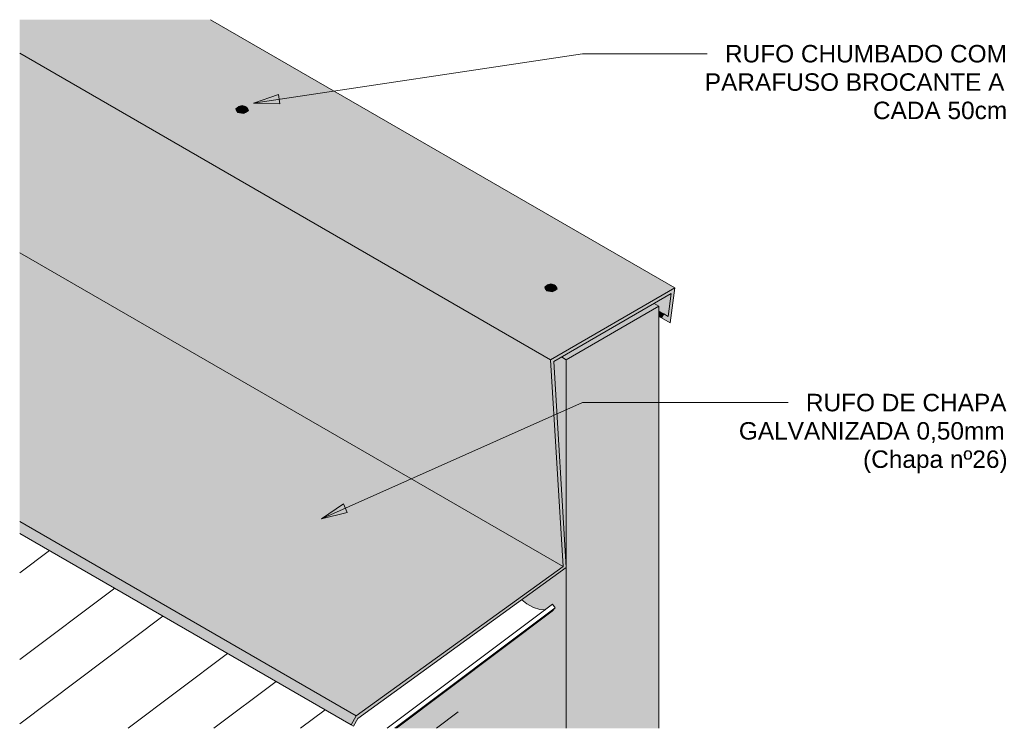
# Model space of a CAD drawing. Header units: metres. Extents: x 3.9 to 15.2, y -1.8 to 3.6.
# Tile 4 of 5: x 10.525 to 11.653, y 1.15 to 1.962. Entities that reach past the tile are written whole.
import ezdxf

# ---------------------------------------------------------------- set-up
doc = ezdxf.new("R2010")
doc.units = ezdxf.units.M
for name, color, linetype, lineweight in [('A-GLAZ-CWMG', 7, 'Continuous', 5), ('A-ROOF', 7, 'Continuous', 5), ('G-ANNO-TEXT', 7, 'Continuous', 9), ('I-WALL', 7, 'Continuous', 5), ('P-PIPE', 7, 'Continuous', 5), ('S-BEAM', 7, 'Continuous', 5)]:
    doc.layers.add(name, color=color, linetype=linetype, lineweight=lineweight)
doc.styles.add('Arial_2', font='arial.ttf', dxfattribs={"height": 0.02})

# ---------------------------------------------------------------- blocks, each defined once
blk = doc.blocks.new('ESTRUTURA METÁLICA CONVENCIONAL EM AÇO DO TIPO MR-250 _ ASTM A36 COM FUNDO ANTICORROSIVO1 - ESTRUTURA METÁLICA CONVENCIONAL EM AÇO DO TIPO MR-250 _ ASTM A36 COM FUNDO ANTICORROSIVO-1704042-Isométrica 02')
at = {"layer": 'S-BEAM', "true_color": 0x484848}
blk.add_hatch(color=251, dxfattribs=at).paths.add_polyline_path([(14.7181, 1.1503), (14.743, 1.169), (14.743, 1.2035), (14.6721, 1.1503), (14.7152, 1.1503)])
at = {"layer": 'S-BEAM'}
blk.add_line((14.743, 1.169), (14.7181, 1.1503), dxfattribs=at)
blk = doc.blocks.new('Rectangular Mullion - Telha Fibrocimento - Ondulada-1694266-Isométrica 02')
at = {"layer": 'A-GLAZ-CWMG'}
for p, q in [((14.2749, 1.3538), (14.2409, 1.3282)), ((14.2409, 1.229), (14.3497, 1.3106)), ((14.6617, 1.1503), (14.8511, 1.2924)), ((14.6704, 1.1503), (14.8541, 1.2882)), ((14.8541, 1.2882), (14.8501, 1.2839)), ((14.8511, 1.2924), (14.8541, 1.2882)), ((14.4049, 1.2787), (14.2409, 1.1556)), ((14.6722, 1.1503), (14.8507, 1.2843)), ((14.365, 1.1503), (14.479, 1.2359)), ((14.5345, 1.2039), (14.4632, 1.1503)), ((14.5623, 1.1503), (14.5906, 1.1715))]:
    blk.add_line(p, q, dxfattribs=at)
blk.add_polyline3d([(14.8158, 1.2972, 0), (14.8216, 1.2928, 0), (14.8292, 1.2885, 0), (14.8364, 1.2862, 0), (14.8427, 1.2861, 0), (14.8428, 1.2862, 0)], dxfattribs=at)
blk = doc.blocks.new('AAAA - AAAA-1852201-Isométrica 02')
at = {"layer": 'A-ROOF', "true_color": 0x7f7f7f}
h = blk.add_hatch(color=8, dxfattribs=at)
h.paths.add_polyline_path([(14.8487, 1.5723), (14.9911, 1.6545), (14.4592, 1.9615), (14.2409, 1.9615), (14.2409, 1.9232), (14.81, 1.5946)])
h.paths.add_polyline_path([(14.8486, 1.6499), (14.8459, 1.6504), (14.844, 1.6512), (14.8425, 1.6524), (14.8419, 1.6539), (14.8421, 1.6553), (14.8431, 1.6566), (14.8452, 1.6577), (14.8452, 1.658), (14.8492, 1.6593), (14.8532, 1.658), (14.8532, 1.6577), (14.8544, 1.6572), (14.8559, 1.656), (14.8566, 1.6546), (14.8563, 1.6531), (14.8552, 1.6517), (14.8534, 1.6507), (14.8511, 1.6501), (14.8504, 1.65)])
h.paths.add_polyline_path([(14.495, 1.8541), (14.4924, 1.8545), (14.4904, 1.8553), (14.4889, 1.8565), (14.4883, 1.8581), (14.4885, 1.8594), (14.4896, 1.8608), (14.4916, 1.8619), (14.4916, 1.8621), (14.4956, 1.8634), (14.4996, 1.8621), (14.4996, 1.8618), (14.5009, 1.8613), (14.5023, 1.8601), (14.503, 1.8587), (14.5028, 1.8572), (14.5017, 1.8559), (14.4999, 1.8548), (14.4976, 1.8542), (14.4956, 1.8541)])
for points in [[(14.863, 1.3356), (14.8487, 1.5723), (14.2409, 1.9232), (14.2409, 1.6948), (14.8541, 1.3408)], [(14.6263, 1.1644), (14.863, 1.3356), (14.2409, 1.6948), (14.2409, 1.3869), (14.621, 1.1674)], [(14.6229, 1.1528), (14.6279, 1.1615), (14.8667, 1.3342), (14.8525, 1.5704), (14.9869, 1.6479), (14.9832, 1.6217), (14.9782, 1.6246), (14.9757, 1.6202), (14.9855, 1.6146), (14.9911, 1.6545), (14.8487, 1.5723), (14.863, 1.3356), (14.6263, 1.1644), (14.6204, 1.1543), (14.6207, 1.1541)], [(14.9832, 1.6217), (14.9869, 1.6479), (14.9673, 1.6366), (14.9728, 1.6334), (14.9728, 1.6277), (14.9782, 1.6246)], [(14.9757, 1.6202), (14.9782, 1.6246), (14.9728, 1.6277), (14.9728, 1.6219), (14.9732, 1.6217)], [(14.6204, 1.1543), (14.6263, 1.1644), (14.2409, 1.3869), (14.2409, 1.3734), (14.6203, 1.1543)]]:
    blk.add_hatch(color=8, dxfattribs=at).paths.add_polyline_path(points)
at = {"layer": 'A-ROOF'}
for p, q in [((14.9911, 1.6545), (14.4592, 1.9615)), ((14.2409, 1.9232), (14.8487, 1.5723)), ((14.863, 1.3356), (14.2409, 1.6948)), ((14.9911, 1.6545), (14.8487, 1.5723)), ((14.8525, 1.5704), (14.9869, 1.6479)), ((14.9869, 1.6479), (14.9832, 1.6217)), ((14.9855, 1.6146), (14.9911, 1.6545)), ((14.9728, 1.6277), (14.9782, 1.6246)), ((14.9782, 1.6246), (14.9757, 1.6202)), ((14.9832, 1.6217), (14.9782, 1.6246)), ((14.9728, 1.6219), (14.9757, 1.6202)), ((14.9757, 1.6202), (14.9855, 1.6146)), ((14.8487, 1.5723), (14.863, 1.3356)), ((14.8667, 1.3342), (14.8525, 1.5704)), ((14.2409, 1.3869), (14.6263, 1.1644)), ((14.2409, 1.3734), (14.6204, 1.1543)), ((14.863, 1.3356), (14.6263, 1.1644)), ((14.6279, 1.1615), (14.8667, 1.3342)), ((14.6263, 1.1644), (14.6204, 1.1543)), ((14.6229, 1.1528), (14.6279, 1.1615)), ((14.6204, 1.1543), (14.6229, 1.1528))]:
    blk.add_line(p, q, dxfattribs=at)
blk = doc.blocks.new('Parafuso3 - Parafuso-1860786-Isométrica 02')
at = {"layer": 'P-PIPE', "true_color": 0xc0c0c0}
h = blk.add_hatch(color=9, dxfattribs=at)
h.paths.add_polyline_path([(14.4904, 1.8553), (14.4923, 1.8581), (14.4919, 1.8585), (14.4916, 1.8586), (14.4916, 1.8588), (14.4912, 1.8593), (14.4912, 1.8606), (14.4916, 1.8611), (14.4916, 1.8619), (14.4912, 1.8617), (14.4895, 1.8606), (14.4885, 1.8593), (14.4883, 1.8579), (14.4889, 1.8565), (14.4899, 1.8557)])
h.paths.add_polyline_path([(14.5009, 1.8613), (14.4996, 1.8618), (14.4996, 1.8616), (14.5001, 1.8615)])
for points in [[(14.495, 1.8541), (14.4976, 1.8542), (14.5001, 1.8549), (14.5017, 1.8559), (14.5028, 1.8572), (14.503, 1.8587), (14.5023, 1.8601), (14.5009, 1.8613), (14.4996, 1.8616), (14.4996, 1.8611), (14.5001, 1.8606), (14.5001, 1.8593), (14.4996, 1.8588), (14.4996, 1.8586), (14.4994, 1.8585), (14.4989, 1.8581), (14.4968, 1.8574), (14.4944, 1.8574), (14.4924, 1.8581), (14.4904, 1.8553), (14.4925, 1.8544), (14.4942, 1.8542)], [(14.4956, 1.8581), (14.4996, 1.8594), (14.4996, 1.8621), (14.4956, 1.8634), (14.4916, 1.8621), (14.4916, 1.8594), (14.4947, 1.8584)], [(14.4956, 1.8573), (14.4956, 1.8581), (14.4916, 1.8594), (14.4916, 1.8586), (14.4956, 1.8573)], [(14.4956, 1.8573), (14.4996, 1.8586), (14.4996, 1.8594), (14.4956, 1.8581), (14.4956, 1.8574)]]:
    blk.add_hatch(color=9, dxfattribs=at).paths.add_polyline_path(points)
h = blk.add_hatch(color=9, dxfattribs=at)
h.paths.add_polyline_path([(14.4954, 1.8574), (14.4919, 1.8585), (14.4925, 1.858), (14.4944, 1.8574), (14.495, 1.8574)])
h.paths.add_polyline_path([(14.4959, 1.8574), (14.4968, 1.8574), (14.4989, 1.8581), (14.4994, 1.8585), (14.4962, 1.8575)])
h.paths.add_polyline_path([(14.4996, 1.8588), (14.5001, 1.8593), (14.5001, 1.8606), (14.4996, 1.8609), (14.4996, 1.859)])
h.paths.add_polyline_path([(14.4916, 1.8588), (14.4916, 1.8611), (14.4912, 1.8606), (14.4912, 1.8593)])
at = {"layer": 'P-PIPE'}
for p, q in [((14.4915, 1.8611), (14.4915, 1.8588)), ((14.4956, 1.8634), (14.4916, 1.8621)), ((14.4916, 1.8621), (14.4916, 1.8594)), ((14.4947, 1.8626), (14.4941, 1.8625)), ((14.4996, 1.8621), (14.4956, 1.8634)), ((14.4972, 1.8625), (14.4966, 1.8626)), ((14.4996, 1.8594), (14.4996, 1.8621)), ((14.4997, 1.8619), (14.5009, 1.8613)), ((14.4998, 1.8588), (14.4998, 1.8611)), ((14.4916, 1.8594), (14.4956, 1.8581)), ((14.4916, 1.8586), (14.4916, 1.8594)), ((14.4956, 1.8573), (14.4916, 1.8586)), ((14.4918, 1.8585), (14.4924, 1.8581)), ((14.4924, 1.8581), (14.4954, 1.8573)), ((14.4956, 1.8581), (14.4996, 1.8594)), ((14.4956, 1.8573), (14.4956, 1.8581)), ((14.4958, 1.8573), (14.4956, 1.8573)), ((14.4996, 1.8586), (14.4959, 1.8574)), ((14.4996, 1.8586), (14.4996, 1.8594))]:
    blk.add_line(p, q, dxfattribs=at)
for points in [[(14.4904, 1.8553, 0), (14.4885, 1.8594, 0), (14.4916, 1.8619, 0)], [(14.5009, 1.8613, 0), (14.5028, 1.8572, 0), (14.4976, 1.8542, 0), (14.4904, 1.8553, 0)], [(14.4958, 1.8573, 0), (14.4989, 1.8581, 0), (14.4995, 1.8585, 0)]]:
    blk.add_polyline3d(points, dxfattribs=at)
blk = doc.blocks.new('Parafuso4 - Parafuso-1862083-Isométrica 02')
at = {"layer": 'P-PIPE', "true_color": 0xc0c0c0}
h = blk.add_hatch(color=9, dxfattribs=at)
h.paths.add_polyline_path([(14.844, 1.6512), (14.8459, 1.654), (14.8455, 1.6544), (14.8452, 1.6545), (14.8452, 1.6547), (14.8447, 1.6551), (14.8447, 1.6565), (14.8452, 1.657), (14.8452, 1.6577), (14.8447, 1.6576), (14.843, 1.6565), (14.842, 1.6551), (14.8418, 1.6538), (14.8425, 1.6524)])
h.paths.add_polyline_path([(14.8544, 1.6572), (14.8532, 1.6577), (14.8532, 1.6575), (14.854, 1.6573)])
for points in [[(14.8486, 1.6499), (14.8511, 1.6501), (14.8534, 1.6507), (14.8552, 1.6517), (14.8564, 1.6532), (14.8566, 1.6546), (14.8559, 1.656), (14.8544, 1.6572), (14.8532, 1.6575), (14.8532, 1.657), (14.8537, 1.6565), (14.8537, 1.6551), (14.8532, 1.6547), (14.8532, 1.6545), (14.8529, 1.6544), (14.8525, 1.6539), (14.8504, 1.6532), (14.848, 1.6532), (14.8459, 1.6539), (14.844, 1.6512), (14.8461, 1.6503), (14.8477, 1.6501)], [(14.8492, 1.654), (14.8532, 1.6553), (14.8532, 1.658), (14.8492, 1.6593), (14.8452, 1.658), (14.8452, 1.6553), (14.8482, 1.6543)], [(14.8492, 1.6532), (14.8492, 1.654), (14.8452, 1.6553), (14.8452, 1.6545), (14.8491, 1.6532)], [(14.8492, 1.6532), (14.8532, 1.6545), (14.8532, 1.6553), (14.8492, 1.6539), (14.8492, 1.6532)]]:
    blk.add_hatch(color=9, dxfattribs=at).paths.add_polyline_path(points)
h = blk.add_hatch(color=9, dxfattribs=at)
h.paths.add_polyline_path([(14.8504, 1.6532), (14.8525, 1.654), (14.8529, 1.6544), (14.8495, 1.6532)])
h.paths.add_polyline_path([(14.848, 1.6532), (14.8489, 1.6532), (14.8456, 1.6543), (14.8461, 1.6539), (14.8475, 1.6534)])
h.paths.add_polyline_path([(14.8532, 1.6547), (14.8537, 1.6551), (14.8537, 1.6565), (14.8532, 1.6568), (14.8532, 1.6549)])
h.paths.add_polyline_path([(14.8452, 1.6547), (14.8452, 1.657), (14.8447, 1.6565), (14.8447, 1.6551)])
at = {"layer": 'P-PIPE'}
for p, q in [((14.8492, 1.6593), (14.8452, 1.658)), ((14.8452, 1.658), (14.8452, 1.6553)), ((14.8483, 1.6584), (14.8477, 1.6584)), ((14.8532, 1.658), (14.8492, 1.6593)), ((14.8507, 1.6584), (14.8501, 1.6584)), ((14.8532, 1.6553), (14.8532, 1.658)), ((14.8533, 1.6577), (14.8544, 1.6572)), ((14.8451, 1.657), (14.8451, 1.6546)), ((14.8452, 1.6553), (14.8492, 1.654)), ((14.8452, 1.6545), (14.8452, 1.6553)), ((14.8492, 1.6532), (14.8452, 1.6545)), ((14.8455, 1.6542), (14.8459, 1.6539)), ((14.8459, 1.6539), (14.8489, 1.6532)), ((14.8492, 1.654), (14.8532, 1.6553)), ((14.8532, 1.6545), (14.8492, 1.6532)), ((14.8492, 1.6532), (14.8492, 1.654)), ((14.8532, 1.6545), (14.8532, 1.6553)), ((14.8533, 1.6546), (14.8533, 1.657))]:
    blk.add_line(p, q, dxfattribs=at)
for points in [[(14.844, 1.6512, 0), (14.8421, 1.6553, 0), (14.8452, 1.6578, 0)], [(14.8544, 1.6572, 0), (14.8563, 1.6531, 0), (14.8511, 1.6501, 0), (14.844, 1.6512, 0)], [(14.8495, 1.6532, 0), (14.8525, 1.6539, 0), (14.8531, 1.6544, 0)]]:
    blk.add_polyline3d(points, dxfattribs=at)
blk = doc.blocks.new('Parafuso6 - Parafuso-1865427-Isométrica 02')
at = {"layer": 'P-PIPE'}
for p, q in [((14.4915, 1.8611), (14.4915, 1.8588)), ((14.4956, 1.8634), (14.4916, 1.8621)), ((14.4916, 1.8621), (14.4916, 1.8594)), ((14.4947, 1.8626), (14.4941, 1.8625)), ((14.4996, 1.8621), (14.4956, 1.8634)), ((14.4972, 1.8625), (14.4966, 1.8626)), ((14.4996, 1.8594), (14.4996, 1.8621)), ((14.4997, 1.8619), (14.5009, 1.8613)), ((14.4998, 1.8588), (14.4998, 1.8611)), ((14.4916, 1.8594), (14.4956, 1.8581)), ((14.4916, 1.8586), (14.4916, 1.8594)), ((14.4956, 1.8573), (14.4916, 1.8586)), ((14.4918, 1.8585), (14.4924, 1.8581)), ((14.4924, 1.8581), (14.4954, 1.8573)), ((14.4956, 1.8581), (14.4996, 1.8594)), ((14.4956, 1.8573), (14.4956, 1.8581)), ((14.4958, 1.8573), (14.4956, 1.8573)), ((14.4996, 1.8586), (14.4959, 1.8574)), ((14.4996, 1.8586), (14.4996, 1.8594))]:
    blk.add_line(p, q, dxfattribs=at)
for points in [[(14.4904, 1.8553, 0), (14.4885, 1.8594, 0), (14.4916, 1.8619, 0)], [(14.5009, 1.8613, 0), (14.5028, 1.8572, 0), (14.4976, 1.8542, 0), (14.4904, 1.8553, 0)], [(14.4958, 1.8573, 0), (14.4989, 1.8581, 0), (14.4995, 1.8585, 0)]]:
    blk.add_polyline3d(points, dxfattribs=at)
blk = doc.blocks.new('Parafuso7 - Parafuso-1865454-Isométrica 02')
at = {"layer": 'P-PIPE'}
for p, q in [((14.8492, 1.6593), (14.8452, 1.658)), ((14.8452, 1.658), (14.8452, 1.6553)), ((14.8483, 1.6584), (14.8477, 1.6584)), ((14.8532, 1.658), (14.8492, 1.6593)), ((14.8507, 1.6584), (14.8501, 1.6584)), ((14.8532, 1.6553), (14.8532, 1.658)), ((14.8533, 1.6577), (14.8544, 1.6572)), ((14.8451, 1.657), (14.8451, 1.6546)), ((14.8452, 1.6553), (14.8492, 1.654)), ((14.8452, 1.6545), (14.8452, 1.6553)), ((14.8492, 1.6532), (14.8452, 1.6545)), ((14.8455, 1.6542), (14.8459, 1.6539)), ((14.8459, 1.6539), (14.8489, 1.6532)), ((14.8492, 1.654), (14.8532, 1.6553)), ((14.8532, 1.6545), (14.8492, 1.6532)), ((14.8492, 1.6532), (14.8492, 1.654)), ((14.8532, 1.6545), (14.8532, 1.6553)), ((14.8533, 1.6546), (14.8533, 1.657))]:
    blk.add_line(p, q, dxfattribs=at)
for points in [[(14.844, 1.6512, 0), (14.8421, 1.6553, 0), (14.8452, 1.6578, 0)], [(14.8544, 1.6572, 0), (14.8563, 1.6531, 0), (14.8511, 1.6501, 0), (14.844, 1.6512, 0)], [(14.8495, 1.6532, 0), (14.8525, 1.6539, 0), (14.8531, 1.6544, 0)]]:
    blk.add_polyline3d(points, dxfattribs=at)

msp = doc.modelspace()

# ---------------------------------------------------------------- hatches: boundary and pattern name
at = {"layer": 'G-ANNO-TEXT'}
for points in [[(10.7929, 1.8661), (10.8233, 1.8653), (10.8217, 1.8757)], [(10.8708, 1.3901), (10.9004, 1.3975), (10.8961, 1.4072)]]:
    msp.add_hatch(color=256, dxfattribs=at).paths.add_polyline_path(points)
at = {"layer": 'I-WALL', "true_color": 0xdbcc9e}
for points in [[(11.1512, 1.5722), (11.2573, 1.6334), (11.2518, 1.6366), (11.1457, 1.5754), (11.1511, 1.5723)], [(11.2573, 1.1503), (11.2573, 1.6334), (11.1512, 1.5722), (11.1512, 1.1503)]]:
    msp.add_hatch(color=9, dxfattribs=at).paths.add_polyline_path(points)
h = msp.add_hatch(color=9, dxfattribs=at)
h.paths.add_polyline_path([(11.1512, 1.3342), (11.1512, 1.5722), (11.1457, 1.5754), (11.137, 1.5704), (11.1511, 1.3356)])
h.paths.add_polyline_path([(11.0909, 1.1503), (11.1512, 1.1503), (11.1512, 1.3342), (11.1003, 1.2974), (11.1061, 1.2928), (11.1137, 1.2885), (11.1209, 1.2862), (11.1273, 1.2862), (11.1356, 1.2924), (11.1386, 1.2882), (11.1346, 1.2839), (11.0275, 1.2035), (11.0275, 1.169), (11.0026, 1.1503), (11.038, 1.1503)])

# ---------------------------------------------------------------- linework, layer by layer
at = {"layer": 'G-ANNO-TEXT'}
for p, q in [((10.7929, 1.8661), (11.1698, 1.9226)), ((11.1698, 1.9226), (11.2405, 1.9226)), ((11.2405, 1.9226), (11.3126, 1.9226)), ((10.8217, 1.8757), (10.7929, 1.8661)), ((10.8233, 1.8653), (10.8217, 1.8757)), ((10.7929, 1.8661), (10.8233, 1.8653)), ((10.8708, 1.3901), (11.1698, 1.5232)), ((11.1698, 1.5232), (11.2405, 1.5232)), ((11.2405, 1.5232), (11.4052, 1.5232)), ((10.8961, 1.4072), (10.8708, 1.3901)), ((10.9004, 1.3975), (10.8961, 1.4072)), ((10.8708, 1.3901), (10.9004, 1.3975))]:
    msp.add_line(p, q, dxfattribs=at)
at = {"layer": 'I-WALL'}
for p, q in [((11.2518, 1.6366), (11.2573, 1.6334)), ((11.2573, 1.6334), (11.1512, 1.5722)), ((11.2573, 1.6334), (11.2573, 1.1503)), ((11.1512, 1.5722), (11.1457, 1.5754)), ((11.1512, 1.1503), (11.1512, 1.5722))]:
    msp.add_line(p, q, dxfattribs=at)

# ---------------------------------------------------------------- block references
at = {"layer": 'A-GLAZ-CWMG'}
msp.add_blockref('Rectangular Mullion - Telha Fibrocimento - Ondulada-1694266-Isométrica 02', (-3.7155, 0), dxfattribs=at)
at = {"layer": 'A-ROOF'}
msp.add_blockref('AAAA - AAAA-1852201-Isométrica 02', (-3.7155, 0), dxfattribs=at)
at = {"layer": 'P-PIPE'}
for name in ['Parafuso3 - Parafuso-1860786-Isométrica 02', 'Parafuso6 - Parafuso-1865427-Isométrica 02', 'Parafuso4 - Parafuso-1862083-Isométrica 02', 'Parafuso7 - Parafuso-1865454-Isométrica 02']:
    msp.add_blockref(name, (-3.7155, 0), dxfattribs=at)
at = {"layer": 'S-BEAM'}
msp.add_blockref('ESTRUTURA METÁLICA CONVENCIONAL EM AÇO DO TIPO MR-250 _ ASTM A36 COM FUNDO ANTICORROSIVO1 - ESTRUTURA METÁLICA CONVENCIONAL EM AÇO DO TIPO MR-250 _ ASTM A36 COM FUNDO ANTICORROSIVO-1704042-Isométrica 02', (-3.7155, 0), dxfattribs=at)

# ---------------------------------------------------------------- texts
at = {"layer": 'G-ANNO-TEXT', "char_height": 0.02, "attachment_point": 1, "style": 'Arial_2'}
for s, insert, width in [('RUFO CHUMBADO COM  ', (11.3329, 1.9326), 0.396034), ('PARAFUSO BROCANTE A ', (11.3098, 1.9001), 0.424093), ('CADA 50cm', (11.5023, 1.8677), 0.190802), ('RUFO DE CHAPA ', (11.4255, 1.5332), 0.283797), ('GALVANIZADA 0,50mm ', (11.3488, 1.5008), 0.376793), ('(Chapa nº26)', (11.491, 1.4684), 0.20443)]:
    msp.add_mtext(s, dxfattribs=dict(at, insert=insert, width=width))

doc.saveas('drawing.dxf')
